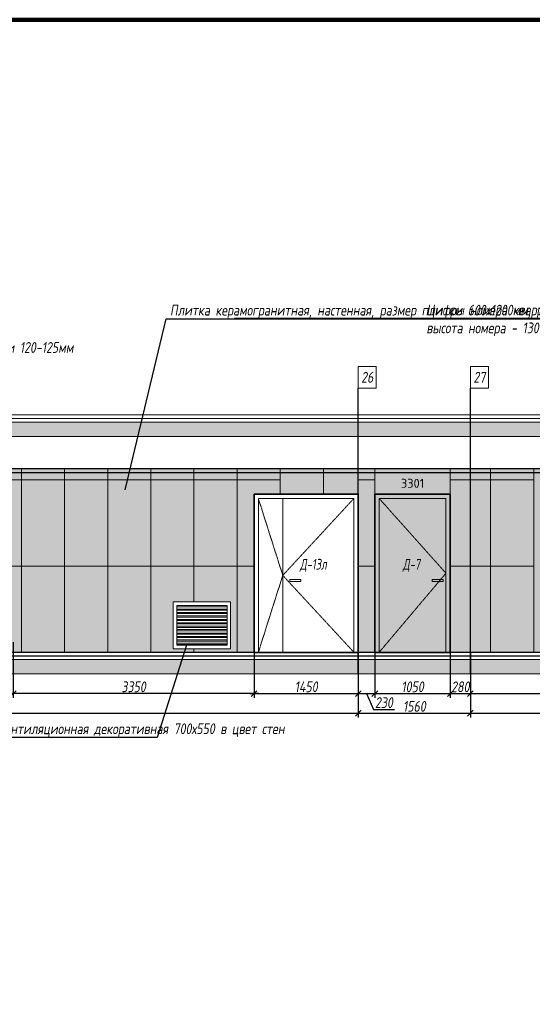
# Model space of a CAD drawing. Header units: millimetres. Extents: x -26888115 to 7466299, y -86687 to 22081.
# Tile 177 of 208: x 170516 to 177647, y 3671 to 17359. Entities that reach past the tile are written whole.
import ezdxf
from ezdxf import colors
from ezdxf.entities.mleader import LeaderData, LeaderLine
from ezdxf.math import Vec2, Vec3

# ---------------------------------------------------------------- set-up
doc = ezdxf.new("R2010")
doc.units = ezdxf.units.MM
doc.linetypes.add('( Hidden )', pattern=[0.375, 0.25, -0.125])
doc.linetypes.add('DASHDOT', pattern=[25.4, 12.7, -6.35, 0, -6.35])
doc.layers.get('Defpoints').update_dxf_attribs({"color": 31})
for name, color, linetype, lineweight in [('A-DETL-GENF', 7, 'Continuous', 5), ('dim_pot', 183, 'Continuous', 9), ('meb', 26, 'Continuous', 15), ('Двери', 7, 'Continuous', 5), ('Отделка стен', 253, 'Continuous', 0)]:
    doc.layers.add(name, color=color, linetype=linetype, lineweight=lineweight)
doc.layers.add('dim_razv', color=7, linetype='DASHDOT', lineweight=9, true_color=0x285228)
doc.styles.add('fl_iso paper', font='isocpeur.ttf', dxfattribs={"width": 0.8, "oblique": 10})
doc.styles.add('GODT type AU', font='isocpeur.ttf')
doc.styles.add('In tre', font='isocpeur.ttf', dxfattribs={"width": 0.8, "oblique": 10})
doc.dimstyles.new('In tre 1_50', dxfattribs={"dimtxt": 150, "dimasz": 80, "dimexe": 60, "dimexo": 10, "dimgap": 20, "dimtad": 1, "dimdec": 0, "dimrnd": 5, "dimzin": 0, "dimdsep": 46, "dimtxsty": 'fl_iso paper', "dimblk": 'OBLIQUE', "dimcen": 0, "dimdle": 60, "dimadec": 0, "dimazin": 0, "dimtfac": 1, "dimtdec": 0, "dimtofl": 0, "dimtmove": 1, "dimatfit": 1, "dimfxl": 40, "dimtolj": 1, "dimtzin": 0, "dimarcsym": 1})

# ---------------------------------------------------------------- blocks, each defined once
blk = doc.blocks.new('_Oblique')
at = {"color": 0, "linetype": 'ByBlock', "lineweight": -2}
blk.add_line((-0.5, -0.5), (0.5, 0.5), dxfattribs=at)
blk = doc.blocks.new('*D152')
at = {"layer": 'Defpoints', "color": 0, "linetype": 'ByBlock', "transparency": 16777216}
for p in [(175226, 8264), (176786, 8264), (176786, 7718)]:
    blk.add_point(p, dxfattribs=at)
at = {"layer": 'dim_razv', "color": 0, "linetype": 'ByBlock', "lineweight": -2, "transparency": 16777216}
for p, q in [((175226, 8254), (175226, 7658)), ((176786, 8254), (176786, 7658)), ((175166, 7718), (176846, 7718))]:
    blk.add_line(p, q, dxfattribs=at)
at = {"layer": 'dim_razv', "color": 0, "linetype": 'ByBlock', "lineweight": -2, "transparency": 16777216, "xscale": 80, "yscale": 80, "zscale": 80, "rotation": 180}
blk.add_blockref('_Oblique', (175226, 7718), dxfattribs=at)
at = {"layer": 'dim_razv', "color": 0, "linetype": 'ByBlock', "lineweight": -2, "transparency": 16777216, "xscale": 80, "yscale": 80, "zscale": 80}
blk.add_blockref('_Oblique', (176786, 7718), dxfattribs=at)
at = {"layer": 'dim_razv', "color": 0, "linetype": 'ByBlock', "transparency": 16777216, "insert": (176006, 7813), "char_height": 150, "attachment_point": 5, "style": 'fl_iso paper'}
blk.add_mtext('\\A1;1560', dxfattribs=at)
blk = doc.blocks.new('*D149')
at = {"layer": 'Defpoints', "color": 0, "linetype": 'ByBlock', "transparency": 16777216}
for p in [(175456, 8564), (176506, 8564), (176506, 7990)]:
    blk.add_point(p, dxfattribs=at)
at = {"layer": 'dim_razv', "color": 0, "linetype": 'ByBlock', "lineweight": -2, "transparency": 16777216}
for p, q in [((175456, 8554), (175456, 7930)), ((176506, 8554), (176506, 7930)), ((175396, 7990), (176566, 7990))]:
    blk.add_line(p, q, dxfattribs=at)
at = {"layer": 'dim_razv', "color": 0, "linetype": 'ByBlock', "lineweight": -2, "transparency": 16777216, "xscale": 80, "yscale": 80, "zscale": 80, "rotation": 180}
blk.add_blockref('_Oblique', (175456, 7990), dxfattribs=at)
at = {"layer": 'dim_razv', "color": 0, "linetype": 'ByBlock', "lineweight": -2, "transparency": 16777216, "xscale": 80, "yscale": 80, "zscale": 80}
blk.add_blockref('_Oblique', (176506, 7990), dxfattribs=at)
at = {"layer": 'dim_razv', "color": 0, "linetype": 'ByBlock', "transparency": 16777216, "insert": (175981, 8085), "char_height": 150, "attachment_point": 5, "style": 'fl_iso paper'}
blk.add_mtext('\\A1;1050', dxfattribs=at)
blk = doc.blocks.new('*D154')
at = {"layer": 'Defpoints', "color": 0, "linetype": 'ByBlock', "transparency": 16777216}
for p in [(161756, 8264), (175226, 8254), (175226, 7718)]:
    blk.add_point(p, dxfattribs=at)
at = {"layer": 'dim_razv', "color": 0, "linetype": 'ByBlock', "lineweight": -2, "transparency": 16777216}
for p, q in [((161756, 8254), (161756, 7658)), ((175226, 8244), (175226, 7658)), ((161696, 7718), (175286, 7718))]:
    blk.add_line(p, q, dxfattribs=at)
at = {"layer": 'dim_razv', "color": 0, "linetype": 'ByBlock', "lineweight": -2, "transparency": 16777216, "xscale": 80, "yscale": 80, "zscale": 80, "rotation": 180}
blk.add_blockref('_Oblique', (161756, 7718), dxfattribs=at)
at = {"layer": 'dim_razv', "color": 0, "linetype": 'ByBlock', "lineweight": -2, "transparency": 16777216, "xscale": 80, "yscale": 80, "zscale": 80}
blk.add_blockref('_Oblique', (175226, 7718), dxfattribs=at)
at = {"layer": 'dim_razv', "color": 0, "linetype": 'ByBlock', "transparency": 16777216, "insert": (168491, 7813), "char_height": 150, "attachment_point": 5, "style": 'fl_iso paper'}
blk.add_mtext('\\A1;13470', dxfattribs=at)
blk = doc.blocks.new('*D155')
at = {"layer": 'Defpoints', "color": 0, "linetype": 'ByBlock', "transparency": 16777216}
for p in [(176786, 8264), (196516, 8264), (196516, 7718)]:
    blk.add_point(p, dxfattribs=at)
at = {"layer": 'dim_razv', "color": 0, "linetype": 'ByBlock', "lineweight": -2, "transparency": 16777216}
for p, q in [((176786, 8254), (176786, 7658)), ((196516, 8254), (196516, 7658)), ((176726, 7718), (196576, 7718))]:
    blk.add_line(p, q, dxfattribs=at)
at = {"layer": 'dim_razv', "color": 0, "linetype": 'ByBlock', "lineweight": -2, "transparency": 16777216, "xscale": 80, "yscale": 80, "zscale": 80, "rotation": 180}
blk.add_blockref('_Oblique', (176786, 7718), dxfattribs=at)
at = {"layer": 'dim_razv', "color": 0, "linetype": 'ByBlock', "lineweight": -2, "transparency": 16777216, "xscale": 80, "yscale": 80, "zscale": 80}
blk.add_blockref('_Oblique', (196516, 7718), dxfattribs=at)
at = {"layer": 'dim_razv', "color": 0, "linetype": 'ByBlock', "transparency": 16777216, "insert": (186651, 7813), "char_height": 150, "attachment_point": 5, "style": 'fl_iso paper'}
blk.add_mtext('\\A1;19730', dxfattribs=at)
blk = doc.blocks.new('*D177')
at = {"layer": 'Defpoints', "color": 0, "linetype": 'ByBlock', "transparency": 16777216}
for p in [(173776, 8564), (175226, 8564), (175226, 7990)]:
    blk.add_point(p, dxfattribs=at)
at = {"layer": 'dim_razv', "color": 0, "linetype": 'ByBlock', "lineweight": -2, "transparency": 16777216}
for p, q in [((173776, 8554), (173776, 7930)), ((175226, 8554), (175226, 7930)), ((173716, 7990), (175286, 7990))]:
    blk.add_line(p, q, dxfattribs=at)
at = {"layer": 'dim_razv', "color": 0, "linetype": 'ByBlock', "lineweight": -2, "transparency": 16777216, "xscale": 80, "yscale": 80, "zscale": 80, "rotation": 180}
blk.add_blockref('_Oblique', (173776, 7990), dxfattribs=at)
at = {"layer": 'dim_razv', "color": 0, "linetype": 'ByBlock', "lineweight": -2, "transparency": 16777216, "xscale": 80, "yscale": 80, "zscale": 80}
blk.add_blockref('_Oblique', (175226, 7990), dxfattribs=at)
at = {"layer": 'dim_razv', "color": 0, "linetype": 'ByBlock', "transparency": 16777216, "insert": (174501, 8085), "char_height": 150, "attachment_point": 5, "style": 'fl_iso paper'}
blk.add_mtext('\\A1;1450', dxfattribs=at)
blk = doc.blocks.new('*D178')
at = {"layer": 'Defpoints', "color": 0, "linetype": 'ByBlock', "transparency": 16777216}
for p in [(175226, 8564), (175456, 8564), (175456, 7990)]:
    blk.add_point(p, dxfattribs=at)
at = {"layer": 'dim_razv', "color": 0, "linetype": 'ByBlock', "lineweight": -2, "transparency": 16777216}
for p, q in [((175226, 8554), (175226, 7930)), ((175456, 8554), (175456, 7930)), ((175166, 7990), (175516, 7990)), ((175341, 7990), (175436, 7770)), ((175436, 7770), (175730, 7770))]:
    blk.add_line(p, q, dxfattribs=at)
at = {"layer": 'dim_razv', "color": 0, "linetype": 'ByBlock', "lineweight": -2, "transparency": 16777216, "xscale": 80, "yscale": 80, "zscale": 80, "rotation": 180}
blk.add_blockref('_Oblique', (175226, 7990), dxfattribs=at)
at = {"layer": 'dim_razv', "color": 0, "linetype": 'ByBlock', "lineweight": -2, "transparency": 16777216, "xscale": 80, "yscale": 80, "zscale": 80}
blk.add_blockref('_Oblique', (175456, 7990), dxfattribs=at)
at = {"layer": 'dim_razv', "color": 0, "linetype": 'ByBlock', "transparency": 16777216, "insert": (175583, 7865), "char_height": 150, "attachment_point": 5, "style": 'fl_iso paper'}
blk.add_mtext('\\A1;230', dxfattribs=at)
blk = doc.blocks.new('*D179')
at = {"layer": 'Defpoints', "color": 0, "linetype": 'ByBlock', "transparency": 16777216}
for p in [(176786, 8564), (176506, 8242), (176786, 7990)]:
    blk.add_point(p, dxfattribs=at)
at = {"layer": 'dim_razv', "color": 0, "linetype": 'ByBlock', "lineweight": -2, "transparency": 16777216}
for p, q in [((176786, 8554), (176786, 7930)), ((176506, 8232), (176506, 7930)), ((176446, 7990), (176846, 7990))]:
    blk.add_line(p, q, dxfattribs=at)
at = {"layer": 'dim_razv', "color": 0, "linetype": 'ByBlock', "lineweight": -2, "transparency": 16777216, "xscale": 80, "yscale": 80, "zscale": 80, "rotation": 180}
blk.add_blockref('_Oblique', (176506, 7990), dxfattribs=at)
at = {"layer": 'dim_razv', "color": 0, "linetype": 'ByBlock', "lineweight": -2, "transparency": 16777216, "xscale": 80, "yscale": 80, "zscale": 80}
blk.add_blockref('_Oblique', (176786, 7990), dxfattribs=at)
at = {"layer": 'dim_razv', "color": 0, "linetype": 'ByBlock', "transparency": 16777216, "insert": (176646, 8085), "char_height": 150, "attachment_point": 5, "style": 'fl_iso paper'}
blk.add_mtext('\\A1;280', dxfattribs=at)
blk = doc.blocks.new('*D180')
at = {"layer": 'Defpoints', "color": 0, "linetype": 'ByBlock', "transparency": 16777216}
for p in [(179466, 8564), (176786, 8264), (179466, 7990)]:
    blk.add_point(p, dxfattribs=at)
at = {"layer": 'dim_razv', "color": 0, "linetype": 'ByBlock', "lineweight": -2, "transparency": 16777216}
for p, q in [((179466, 8554), (179466, 7930)), ((176786, 8254), (176786, 7930)), ((176726, 7990), (179526, 7990))]:
    blk.add_line(p, q, dxfattribs=at)
at = {"layer": 'dim_razv', "color": 0, "linetype": 'ByBlock', "lineweight": -2, "transparency": 16777216, "xscale": 80, "yscale": 80, "zscale": 80, "rotation": 180}
blk.add_blockref('_Oblique', (176786, 7990), dxfattribs=at)
at = {"layer": 'dim_razv', "color": 0, "linetype": 'ByBlock', "lineweight": -2, "transparency": 16777216, "xscale": 80, "yscale": 80, "zscale": 80}
blk.add_blockref('_Oblique', (179466, 7990), dxfattribs=at)
at = {"layer": 'dim_razv', "color": 0, "linetype": 'ByBlock', "transparency": 16777216, "insert": (178126, 8085), "char_height": 150, "attachment_point": 5, "style": 'fl_iso paper'}
blk.add_mtext('\\A1;2680', dxfattribs=at)
blk = doc.blocks.new('*D296')
at = {"layer": 'Defpoints', "color": 0, "linetype": 'ByBlock', "transparency": 16777216}
for p in [(170426, 8714), (173776, 8564), (170426, 7990)]:
    blk.add_point(p, dxfattribs=at)
at = {"layer": 'dim_razv', "color": 0, "linetype": 'ByBlock', "lineweight": -2, "transparency": 16777216}
for p, q in [((170426, 8704), (170426, 7930)), ((173776, 8554), (173776, 7930)), ((173836, 7990), (170366, 7990))]:
    blk.add_line(p, q, dxfattribs=at)
at = {"layer": 'dim_razv', "color": 0, "linetype": 'ByBlock', "lineweight": -2, "transparency": 16777216, "xscale": 80, "yscale": 80, "zscale": 80, "rotation": 180}
blk.add_blockref('_Oblique', (170426, 7990), dxfattribs=at)
at = {"layer": 'dim_razv', "color": 0, "linetype": 'ByBlock', "lineweight": -2, "transparency": 16777216, "xscale": 80, "yscale": 80, "zscale": 80}
blk.add_blockref('_Oblique', (173776, 7990), dxfattribs=at)
at = {"layer": 'dim_razv', "color": 0, "linetype": 'ByBlock', "transparency": 16777216, "insert": (172101, 8085), "char_height": 150, "attachment_point": 5, "style": 'fl_iso paper'}
blk.add_mtext('\\A1;3350', dxfattribs=at)

msp = doc.modelspace()

# ---------------------------------------------------------------- hatches: boundary and pattern name
at = {"layer": 'A-DETL-GENF'}
h = msp.add_hatch(dxfattribs=at)
h.set_pattern_fill('ANSI35', color=256, scale=20, style=0)
h.set_pattern_definition([(45, (32373.26, 722.8), (-89.80256, 89.80256), []), (45, (32463.07, 722.8), (-89.80256, 89.80256), [158.75, -31.75, 0, -31.75])])
h.paths.add_polyline_path([(154647.4, 11564), (198584.9, 11564), (198584.9, 11764), (154647.4, 11764)])
h.paths.add_polyline_path([(154647.4, 8264), (198584.9, 8264), (198584.9, 8464), (154647.4, 8464)])
at = {"layer": 'dim_razv', "true_color": 0xeceae4, "transparency": 33554687}
h = msp.add_hatch(dxfattribs=at)
h.set_pattern_fill('AR-SAND', color=254, scale=3, angle=315)
h.paths.add_polyline_path([(155506, 8564), (155506, 11114), (162286, 11114), (162286, 8564), (161756, 8564), (161756, 10764), (160156, 10764), (160156, 8564)])
h.paths.add_polyline_path([(163986, 8564), (163986, 11114), (175456, 11114), (175456, 8564), (175226, 8564), (175226, 10764), (173776, 10764), (173776, 8564), (166506, 8564), (166506, 10744), (164546, 10744), (164546, 8564)])
h.paths.add_polyline_path([(172651, 8614), (173451, 8614), (173451, 9264), (172651, 9264)], flags=16)
h.paths.add_polyline_path([(176506, 11114), (179466, 11114), (179466, 8564), (176506, 8564)])
h.paths.add_polyline_path([(180516, 11114), (192376, 11114), (192376, 8564), (180516, 8564)])
h.paths.add_polyline_path([(182126, 9994), (182876, 9994), (182876, 8644), (182126, 8644)], flags=16)
h.paths.add_polyline_path([(194961, 9994), (195711, 9994), (195711, 8644), (194961, 8644)], flags=16)
h.paths.add_polyline_path([(193426, 11114), (196771, 11114), (196771, 8564), (193426, 8564)])
h.paths.add_polyline_path([(197821, 11114), (198076, 11114), (198076, 8564), (197821, 8564)])
at = {"layer": 'dim_razv', "true_color": 0xcccccc}
h = msp.add_hatch(dxfattribs=at)
h.set_pattern_fill('AR-SAND', color=254, scale=3, angle=315)
h.set_pattern_definition([(352.5, (53849.76, -2574.63), (100.42605, 107.2144), [0, -115.824, 0, -129.54, 0, -123.825]), (322.5, (53849.76, -2574.63), (247.41986, 56.70328), [0, -62.484, 0, -104.394, 0, -40.005]), (282.5, (53783.49, -2508.36), (168.0997, -167.48995), [0, -38.1, 0, -137.16, 0, -179.07]), (272.5, (53783.49, -2508.36), (209.26523, -114.68433), [0, -19.05, 0, -89.916, 0, -102.87])])
h.paths.add_polyline_path([(174275.2, 9579), (174425.2, 9579), (174425.2, 9549), (174275.2, 9549)])
h = msp.add_hatch(dxfattribs=at)
h.set_pattern_fill('AR-SAND', color=254, scale=3, angle=315)
h.set_pattern_definition([(352.5, (54828.94, -2574.63), (100.42605, 107.2144), [0, -115.824, 0, -129.54, 0, -123.825]), (322.5, (54828.94, -2574.63), (247.41986, 56.70328), [0, -62.484, 0, -104.394, 0, -40.005]), (282.5, (54762.67, -2508.36), (168.0997, -167.48995), [0, -38.1, 0, -137.16, 0, -179.07]), (272.5, (54762.67, -2508.36), (209.26523, -114.68433), [0, -19.05, 0, -89.916, 0, -102.87])])
h.paths.add_polyline_path([(176256, 9579), (176406, 9579), (176406, 9549), (176256, 9549)])
at = {"layer": 'meb', "lineweight": 9, "true_color": 0x000000, "transparency": 33554687}
h = msp.add_hatch(dxfattribs=at)
h.set_pattern_fill('WOOD6', color=18, scale=500, angle=70, pattern_type=2)
h.set_pattern_definition([(65.6014, (21927.9, 13734.75), (171.008879, 469.846507), [32.596, -6486.6055]), (74.3987, (21965.486, 13721.068), (1582.275289, 5809.165425), [32.596, -6486.6065]), (66.9874, (21753.623, 13782.217), (171.0084906, 469.846981), [47.5655, -9465.5815]), (73.0127, (21725.432, 13792.478), (2608.34782, 8628.2388574), [47.5655, -9465.5825]), (65.4262, (21873.002, 13722.804), (2692.964117, 5936.9969055), [62.6995, -12477.2345]), (74.5739, (21999.86, 13676.631), (1582.2764426, 5809.1649888), [62.6995, -12477.2365]), (68.1525, (21785.649, 13738.635), (171.0092826, 469.8465317), [77.5405, -15430.521]), (71.8476, (21672.89, 13779.678), (4660.4585783, 14266.3986336), [77.5405, -15430.522]), (63.4182, (21825.162, 13737.556), (2008.926161, 4057.6106541), [65.4315, -13020.817]), (74.5739, (22051.544, 13657.82), (1582.2764426, 5809.1649888), [62.6995, -12477.2365]), (71.8476, (21632.954, 13794.214), (4660.4585783, 14266.3986336), [77.5405, -15430.522]), (70, (21938.25, 13361.2), (-469.8463, 171.01), [70, -430]), (70, (21886.57, 13380), (-469.8463, 171.01), [70, -430]), (70, (21769.1, 13422.74), (-469.8463, 171.01), [70, -430]), (69.209, (21695.3424, 13449.5903), (12954.03862925, 34127.60422081), [72.507, -72434.4025]), (69.5225, (21657.912, 13463.214), (171.01042241, 469.84603378), [100.0035, -59902.08]), (82.609, (21616.997, 13478.106), (4409.75308902, 34044.93653618), [48.674, -38890.441]), (61.4686, (21632.853, 13472.334), (1666.9538994, 3117.900554), [50.5595, -10061.3315]), (70.4775, (21593.7, 13486.585), (19880.30710864, 56082.73736222), [100.0035, -59902.08]), (70.7899, (21556.268, 13500.209), (11839.88184324, 34001.03541368), [72.507, -36430.962]), (70.7899, (21516.3314, 13514.745), (11839.88184324, 34001.03541368), [72.507, -36430.962]), (76.0724, (21793.051, 13488.52), (3378.7563056, 13668.722228), [118.163, -23514.439]), (63.9277, (21910.512, 13445.767), (4188.85944166, 8585.06869065), [118.163, -23514.4345]), (76.0724, (21721.079, 13517.376), (3378.7563056, 13668.722228), [118.163, -23514.439]), (63.9277, (21580.126, 13568.668), (4188.85944166, 8585.06869065), [118.163, -23514.4345]), (85.9453, (21872.3, 13523.525), (43.186263, 1580.547963), [36.4005, -3603.6525]), (80.954, (21837.263, 13485.73), (385.2068691, 2520.240605), [78.9385, -15708.7115]), (59.0461, (21874.85, 13472.05), (6795.4575344, 11360.9666392), [78.9385, -15708.706]), (80.954, (21692.897, 13556.898), (385.2068691, 2520.240605), [78.9385, -15708.7115]), (59.0461, (21627.119, 13580.84), (6795.4575344, 11360.9666392), [78.9385, -15708.706]), (74.7636, (21747.344, 13494.514), (1411.268487, 5339.318), [120.416, -5900.381]), (63.9277, (21962.195, 13426.956), (4188.85944166, 8585.06869065), [118.163, -23514.4345]), (63.9277, (21540.189, 13583.204), (4188.85944166, 8585.06869065), [118.163, -23514.4345]), (46.8016, (21644.2, 13569.3), (1794.733447, 2007.214747), [38.079, -3769.802]), (63.9911, (21623.258, 13526.375), (2179.9383233, 4527.455938), [47.7625, -9504.722]), (73.3664, (21813.606, 13406.546), (2266.322845, 7688.5481597), [82.6425, -8432.05]), (66.6337, (21842.073, 13396.185), (171.00869, 469.8466143), [82.6425, -8432.049]), (71.5911, (21728.389, 13437.562), (5515.5177835, 16615.6266733), [60.023, -17946.92]), (70, (21821.5, 13603.2), (-469.8463, 171.01), [62.5, -437.5]), (70, (21962.45, 13551.9), (-469.8463, 171.01), [62.5, -437.5]), (51.5652, (21904.8, 13642.06), (171.00867, 469.84671), [31.623, -1549.5145]), (63.2903, (21885.57, 13603.83), (2008.926495, 4057.6104033), [42.793, -8515.826]), (76.3401, (21874.876, 13559.835), (898.24016, 3929.77849), [45.277, -4482.415]), (80.6196, (21919.313, 13594.21), (385.2061187, 2520.240567), [40.697, -8098.712]), (92.6198, (21925.946, 13634.362), (-212.463999, 3801.952825), [32.5, -6467.497]), (70, (21849.67, 13563.7), (-469.8463, 171.01), [95, -405]), (70, (21915.45, 13539.75), (-469.8463, 171.01), [95, -405]), (73.3664, (21705.308, 13634.855), (2266.322845, 7688.5481597), [85.147, -8429.5455]), (66.6337, (21667.72, 13648.535), (171.00869, 469.8466143), [85.147, -8429.545]), (70, (22014.13, 13533.1), (-469.8463, 171.01), [62.5, -437.5]), (51.5652, (21872.3, 13523.53), (171.00867, 469.84671), [55.34, -1525.7975]), (65.2365, (21906.703, 13566.874), (171.009178, 469.846743), [30.104, -5990.692]), (77.4314, (21657.002, 13516.754), (1625.459454, 7389.714305), [57.987, -11539.4265]), (88.4349, (21669.62, 13573.35), (-127.82536, 1110.70212), [23.717, -1557.4215]), (63.66, (21842.87, 13661.94), (171.008346, 469.847107), [67.9155, -4459.7755]), (76.3401, (21983.82, 13610.637), (898.24016, 3929.77849), [67.9155, -4459.7765]), (71.273, (21749.521, 13632.065), (7054.6075495, 20844.2438088), [112.528, -22393.0265]), (68.7271, (21632.052, 13674.815), (171.0088508, 469.8466633), [112.528, -22393.0255]), (61.0275, (21882.166, 13652.957), (3162.809465, 5765.986942), [48.0885, -9569.6]), (70, (21779, 13610.7), (-469.8463, 171.01), [135, -365]), (76.3401, (22035.505, 13591.826), (898.24016, 3929.77849), [67.9155, -4459.7765]), (68.7271, (21592.115, 13689.351), (171.0088508, 469.8466633), [112.528, -22393.0255]), (60.5378, (21905.46, 13695.03), (171.009083, 469.84671), [45.6205, -2995.7595]), (70, (21729.7, 13716.44), (-469.8463, 171.01), [70, -430]), (70, (21701.5, 13726.7), (-469.8463, 171.01), [70, -430]), (79.211, (21947.944, 13629.016), (556.2152697, 2990.0877084), [93.7085, -18647.955]), (76.4916, (21673.8258, 13928.33), (14455.54399161, 60185.545455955), [57.862, -83980.958]), (76.4916, (21713.7628, 13913.794), (14455.54399161, 60185.545455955), [57.862, -83980.958]), (80.0418, (21750.6607, 13876.4108), (8425.60322164, 48013.86418706), [81.2445, -57297.7555]), (62.093, (21772.218, 13825.997), (6838.6377563, 12941.5171704), [121.152, -18051.623]), (63.5515, (21840.5792, 13867.627), (13892.44688303, 27933.073674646), [57.866, -89005.62]), (67.1373, (21870.471, 13832.803), (171.0122466, 469.845349), [50.0625, -9962.4325]), (71.7899, (21915.107, 13816.557), (4831.4685046, 14736.2447852), [80.039, -15927.7715]), (70, (21971.07, 13838.75), (-469.8463, 171.01), [40, -460]), (70, (21999.26, 13828.5), (-469.8463, 171.01), [40, -460]), (68.2101, (22027.87, 13775.515), (171.0098556, 469.8463527), [80.039, -15927.7715]), (68.2101, (22079.553, 13756.704), (171.0098556, 469.8463527), [80.039, -15927.7715]), (66.4238, (21899.077, 13779.825), (171.009185, 469.8468474), [40.078, -7975.5305]), (73.5763, (22016.538, 13737.072), (2095.3090965, 7218.702968), [40.078, -7975.5315]), (66.4238, (21814.504, 13810.606), (171.009185, 469.8468474), [40.078, -7975.5305]), (73.5763, (21697.044, 13853.355), (2095.3090965, 7218.702968), [40.078, -7975.5315]), (66.4238, (21941.363, 13764.434), (171.009185, 469.8468474), [40.078, -7975.5305]), (73.5763, (21974.252, 13752.463), (2095.3090965, 7218.702968), [40.078, -7975.5315]), (66.4238, (21854.44, 13796.07), (171.009185, 469.8468474), [40.078, -7975.5305]), (73.5763, (22068.22, 13718.26), (2095.3090965, 7218.702968), [40.078, -7975.5315]), (73.5763, (21657.107, 13867.89), (2095.3090965, 7218.702968), [40.078, -7975.5315]), (73.5763, (21739.33, 13837.968), (2095.3090965, 7218.702968), [40.078, -7975.5315]), (63.66, (21830.535, 13847.34), (171.008346, 469.847107), [22.6385, -4505.0525]), (76.3401, (21708.37, 13891.8), (898.24016, 3929.77849), [22.6385, -4505.0535]), (76.3401, (21668.435, 13906.34), (898.24016, 3929.77849), [22.6385, -4505.0535]), (70.2731, (21957.4, 13801.17), (-469.8466, 171.0099), [40.0005, -460.005]), (70, (21985.6, 13790.9), (-469.8463, 171.01), [40, -460]), (51.5652, (21789.12, 13923.6), (171.00867, 469.84671), [23.717, -1557.4205]), (92.6198, (21789.12, 13923.603), (-212.463999, 3801.952825), [24.375, -6475.622]), (71.5911, (21889.922, 13878.933), (5515.5177835, 16615.6266733), [30.012, -17976.931])])
h.paths.add_polyline_path([(175456, 10764), (176506, 10764), (176506, 11114), (175456, 11114)])
h.paths.add_polyline_path([(175456, 10764), (176506, 10764), (176506, 8564), (175456, 8564)])
at = {"layer": 'meb', "lineweight": 13, "transparency": 33554687}
h = msp.add_hatch(dxfattribs=at)
h.set_pattern_fill('ANSI32', color=256, scale=5, angle=135)
h.set_pattern_definition([(180, (-60361.067, 11864.37), (-4e-15, -47.625), []), (180, (-60376.94, 11880.247), (-4e-15, -47.625), [])])
h.paths.add_polyline_path([(172701, 8664), (173401, 8664), (173401, 9214), (172701, 9214)])

# ---------------------------------------------------------------- linework, layer by layer
at = {"lineweight": 13}
for points in [[(175226, 11114), (175226, 12237.6)], [(176786, 11114), (176786, 12237.6)], [(174176, 10704), (174176, 8564)], [(198276, 8514), (198584.9, 8514), (198584.9, 8464), (154647.4, 8464), (154647.4, 8514), (155306, 8514)], [(155506, 8514), (198076, 8514)]]:
    msp.add_lwpolyline(points, dxfattribs=at)
at = {"lineweight": 30}
for points in [[(175226, 8264), (175226, 12237.6)], [(176786, 8264), (176786, 12237.6)], [(198076, 8564), (155506, 8564)], [(155506, 8514), (198076, 8514)]]:
    msp.add_lwpolyline(points, dxfattribs=at)
at = {"lineweight": 13}
for points in [[(154647.4, 11814), (198584.9, 11814), (198584.9, 11864), (154647.4, 11864)], [(198584.9, 11764), (154647.4, 11764), (154647.4, 11814), (198584.9, 11814)], [(154647.4, 11564), (198584.9, 11564), (198584.9, 11764), (154647.4, 11764)], [(163986, 8564), (163986, 11114), (175456, 11114), (175456, 8564), (175226, 8564), (175226, 10764), (173776, 10764), (173776, 8564), (166506, 8564), (166506, 10744), (164546, 10744), (164546, 8564)], [(175456, 10764), (176506, 10764), (176506, 11114), (175456, 11114)], [(176506, 11114), (179466, 11114), (179466, 8564), (176506, 8564)], [(173836, 10704), (175166, 10704), (175166, 8564), (173836, 8564)], [(175516, 10704), (176446, 10704), (176446, 8564), (175516, 8564)], [(174275.2, 9579), (174425.2, 9579), (174425.2, 9549), (174275.2, 9549)], [(176256, 9579), (176406, 9579), (176406, 9549), (176256, 9549)], [(172651, 8614), (173451, 8614), (173451, 9264), (172651, 9264)], [(172701, 8664), (173401, 8664), (173401, 9214), (172701, 9214)], [(154647.4, 8264), (198584.9, 8264), (198584.9, 8464), (154647.4, 8464)]]:
    msp.add_lwpolyline(points, close=True, dxfattribs=at)
at = {"lineweight": 30}
msp.add_lwpolyline([(198076, 11114), (155506, 11114), (155506, 11064), (198076, 11064)], close=True, dxfattribs=at)
at = {"lineweight": 35}
for points in [[(173776, 10764), (175226, 10764), (175226, 8564), (173776, 8564)], [(175456, 10764), (176506, 10764), (176506, 8564), (175456, 8564)]]:
    msp.add_lwpolyline(points, close=True, dxfattribs=at)
at = {"linetype": '( Hidden )', "lineweight": 13, "ltscale": 10}
for points in [[(173836, 10704), (174176, 9634), (173836, 8564)], [(175166, 10704), (174176, 9634), (175166, 8564)], [(175516, 10704), (176446, 9664), (175516, 8564)]]:
    msp.add_lwpolyline(points, dxfattribs=at)
at = {"layer": 'Defpoints', "color": 1, "lineweight": 100}
msp.add_lwpolyline([(145825.4, -10016.5), (249195.3, -10016.5), (249195.3, 17359), (145825.4, 17359)], close=True, dxfattribs=at)
at = {"layer": 'dim_pot', "color": 10, "lineweight": 0}
for points in [[(175226, 12537.6), (175476, 12537.6), (175476, 12237.6), (175226, 12237.6)], [(176786, 12537.6), (177036, 12537.6), (177036, 12237.6), (176786, 12237.6)]]:
    msp.add_lwpolyline(points, close=True, dxfattribs=at)
at = {"layer": 'Отделка стен', "transparency": 33554687}
for points in [[(169941, 11114), (169941, 10964), (170541, 10964), (170541, 11114)], [(170541, 11114), (170541, 10964), (171141, 10964), (171141, 11114)], [(171141, 11114), (171141, 10964), (171741, 10964), (171741, 11114)], [(171741, 11114), (171741, 10964), (172341, 10964), (172341, 11114)], [(172341, 11114), (172341, 10964), (172941, 10964), (172941, 11114)], [(172941, 11114), (172941, 10964), (173541, 10964), (173541, 11114)], [(174141, 11114), (174141, 10764), (174741, 10764), (174741, 11114)], [(174741, 11114), (174741, 10764), (175226, 10764), (175226, 11114)], [(175226, 11114), (175226, 10964), (175456, 10964), (175456, 11114)], [(176506, 11114), (176506, 10964), (177066, 10964), (177066, 11114)], [(177066, 11114), (177066, 10964), (177666, 10964), (177666, 11114)], [(169941, 10964), (169941, 9764), (170541, 9764), (170541, 10964)], [(170541, 10964), (170541, 9764), (171141, 9764), (171141, 10964)], [(171141, 10964), (171141, 9764), (171741, 9764), (171741, 10964)], [(171741, 10964), (171741, 9764), (172341, 9764), (172341, 10964)], [(176506, 10964), (176506, 9764), (177066, 9764), (177066, 10964)], [(177066, 10964), (177066, 9764), (177666, 9764), (177666, 10964)], [(169941, 9764), (169941, 8564), (170541, 8564), (170541, 9764)], [(170541, 9764), (170541, 8564), (171141, 8564), (171141, 9764)], [(171141, 9764), (171141, 8564), (171741, 8564), (171741, 9764)], [(171741, 9764), (171741, 8564), (172341, 8564), (172341, 9764)], [(175226, 9764), (175226, 8564), (175456, 8564), (175456, 9764)], [(176506, 9764), (176506, 8564), (177066, 8564), (177066, 9764)], [(177066, 9764), (177066, 8564), (177666, 8564), (177666, 9764)]]:
    msp.add_lwpolyline(points, close=True, dxfattribs=at)
for points in [[(174141, 10764), (174141, 11114), (173541, 11114), (173541, 10964), (173656, 10964)], [(172941, 10364), (172941, 10964), (172341, 10964), (172341, 9764), (173541, 9764)], [(173481, 9764), (173541, 9764), (173541, 10964), (172941, 10964), (172941, 9264)], [(174141, 10964), (173541, 10964), (173541, 9764), (173776, 9764)], [(175226, 9764), (175456, 9764), (175456, 10964), (175226, 10964), (175226, 10764)], [(172681, 9764), (172341, 9764), (172341, 8564), (172941, 8564), (172941, 8614)], [(172941, 8614), (172941, 8564), (173541, 8564), (173541, 9764), (173481, 9764)], [(173656, 9764), (173541, 9764), (173541, 8564), (174141, 8564)]]:
    msp.add_lwpolyline(points, dxfattribs=at)

# ---------------------------------------------------------------- texts
at = {"layer": 'dim_pot', "color": 10, "lineweight": 0, "char_height": 150, "attachment_point": 5, "style": 'fl_iso paper'}
for s, insert in [('26', (175351, 12387.6)), ('27', (176911, 12387.6))]:
    msp.add_mtext_dynamic_manual_height_columns(s, width=190.261, gutter_width=1350, heights=[0], dxfattribs=dict(at, insert=insert))
at = {"layer": 'dim_razv', "color": 254, "true_color": 0xcccccc, "insert": (175981, 10914), "char_height": 125, "attachment_point": 5, "style": 'GODT type AU'}
msp.add_mtext_dynamic_manual_height_columns('3301', width=166.384, gutter_width=12.5, heights=[0], dxfattribs=at)
at = {"layer": 'Двери', "lineweight": 0, "char_height": 150, "attachment_point": 5, "style": 'fl_iso paper'}
for s, insert in [('{\\W0.7;Д-13л}', (174600.3, 9773.4)), ('{\\W0.7;Д-7}', (175965.1, 9773.4))]:
    msp.add_mtext_dynamic_manual_height_columns(s, width=190.261, gutter_width=1350, heights=[0], dxfattribs=dict(at, insert=insert))

# ---------------------------------------------------------------- dimensions: what is measured, and where the dimension line sits
at = {"layer": 'dim_razv', "linetype": 'ByBlock'}
for base, p1, p2, picture, middle in [((170426, 7989.8), (173776, 8564), (170426, 8714), '*D296', (172101, 8084.8)), ((175226, 7989.8), (173776, 8564), (175226, 8564), '*D177', (174501, 8084.8)), ((176506, 7989.8), (175456, 8564), (176506, 8564), '*D149', (175981, 8084.8)), ((179466, 7989.8), (176786, 8264), (179466, 8564), '*D180', (178126, 8084.8)), ((175226, 7717.8), (161756, 8264), (175226, 8254), '*D154', (168491, 7812.8)), ((176786, 7717.8), (175226, 8264), (176786, 8264), '*D152', (176006, 7812.8)), ((196516, 7717.8), (176786, 8264), (196516, 8264), '*D155', (186651, 7812.8))]:
    dim = msp.add_linear_dim(base=base, p1=p1, p2=p2, dimstyle='In tre 1_50', dxfattribs=at)
    dim.commit()
    dim.dimension.update_dxf_attribs({"geometry": picture, "text_midpoint": middle})
for base, p1, p2, picture, middle in [((175456, 7989.8), (175226, 8564), (175456, 8564), '*D178', (175455.5, 7769.8)), ((176786, 7989.8), (176506, 8241.9), (176786, 8564), '*D179', (176646, 7989.8))]:
    dim = msp.add_linear_dim(base=base, p1=p1, p2=p2, dimstyle='In tre 1_50', dxfattribs=at)
    dim.commit()
    dim.dimension.update_dxf_attribs({"geometry": picture, "text_midpoint": middle, "dimtype": 160})

# ---------------------------------------------------------------- leaders
at = {"layer": 'dim_razv', "color": 0, "linetype": 'ByBlock'}
ml = msp.add_multileader_mtext('Standard', dxfattribs=at)
ml.set_content('Цифры номера квартиры (аппартаментов), цвет металлический светлый, \\Pвысота номера - 130*мм', style='In tre')
ml.set_leader_properties()
ml.build(insert=Vec2(0, 0))
ml.multileader.update_dxf_attribs({"text_left_attachment_type": 6, "text_right_attachment_type": 6, "dogleg_length": 1, "arrow_head_size": 0, "scale": 50})
ctx = ml.context
ctx.base_point, ctx.scale, ctx.char_height, ctx.arrow_head_size, ctx.landing_gap_size, ctx.plane_origin = Vec3(176169.3, 13204.5), 50, 150, 0, 4.5, Vec3(191231.8, 11137.7)
ctx.left_attachment, ctx.right_attachment = 6, 6
notes = []
notes.append((ctx, [(0, (1, 1, 0), (179590.6, 13204.5), (-1, 0), 50, [(1, [(179888.4, 10969.2)], 0, [])])]))
ctx.mtext.insert, ctx.mtext.width, ctx.mtext.defined_height, ctx.mtext.flow_direction = Vec3(176173.8, 13399.5), 3469.079, 696.6, 5
ml = msp.add_multileader_mtext('Standard', dxfattribs=at)
ml.set_content('Плитка керамогранитная, настенная, размер плитки 600х1200мм, расположить вертикально', style='In tre')
ml.set_leader_properties()
ml.build(insert=Vec2(0, 0))
ml.multileader.update_dxf_attribs({"text_left_attachment_type": 6, "text_right_attachment_type": 6, "dogleg_length": 1, "arrow_head_size": 0, "scale": 50})
ctx = ml.context
ctx.base_point, ctx.scale, ctx.char_height, ctx.arrow_head_size, ctx.landing_gap_size, ctx.plane_origin = Vec3(172602.6, 13201.1), 50, 150, 0, 4.5, Vec3(174616.7, 12398)
ctx.left_attachment, ctx.right_attachment = 6, 6
notes.append((ctx, [(1, (1, 1, 0), (172552.6, 13201.1), (1, 0), 50, [(1, [(171985.4, 10824.6)], 0, [])])]))
ctx.mtext.insert, ctx.mtext.width, ctx.mtext.defined_height, ctx.mtext.flow_direction = Vec3(172607.1, 13396.1), 3060.297, 696.6, 5
ml = msp.add_multileader_mtext('Standard', dxfattribs=at)
ml.set_content('Потолок подвесной, реечный\\Pрейка 50х50 белого цвета, шаг рейки 120-125мм', style='In tre')
ml.set_leader_properties()
ml.build(insert=Vec2(0, 0))
ml.multileader.update_dxf_attribs({"text_left_attachment_type": 6, "text_right_attachment_type": 6, "dogleg_length": 1, "arrow_head_size": 0, "scale": 50})
ctx = ml.context
ctx.base_point, ctx.scale, ctx.char_height, ctx.arrow_head_size, ctx.landing_gap_size, ctx.plane_origin = Vec3(167536.3, 12932.2), 50, 150, 0, 4.5, Vec3(176183.4, 11137.7)
ctx.left_attachment, ctx.right_attachment = 6, 6
notes.append((ctx, [(0, (1, 1, 0), (169788.2, 12932.2), (-1, 0), 50, [(1, [(169971, 11114)], 0, [])])]))
ctx.mtext.insert, ctx.mtext.width, ctx.mtext.defined_height, ctx.mtext.flow_direction = Vec3(167540.8, 13127.2), 2509.515, 696.6, 5
ml = msp.add_multileader_mtext('Standard', dxfattribs=at)
ml.set_content('Решетка вентиляционная декоративная 850х400 в цвет стен', style='In tre')
ml.set_leader_properties()
ml.build(insert=Vec2(0, 0))
ml.multileader.update_dxf_attribs({"text_left_attachment_type": 6, "text_right_attachment_type": 6, "dogleg_length": 1, "arrow_head_size": 0, "scale": 50})
ctx = ml.context
ctx.base_point, ctx.scale, ctx.char_height, ctx.arrow_head_size, ctx.landing_gap_size, ctx.plane_origin = Vec3(160385.8, 12847.8), 50, 150, 0, 4.5, Vec3(169956.1, 10760)
ctx.left_attachment, ctx.right_attachment = 6, 6
notes.append((ctx, [(0, (1, 1, 0), (163293.1, 12847.8), (-1, 0), 50, [(1, [(163651, 11517.5)], 0, [])])]))
ctx.mtext.insert, ctx.mtext.width, ctx.mtext.defined_height, ctx.mtext.flow_direction = Vec3(160390.3, 13042.8), 2996.732, 696.6, 5
ml = msp.add_multileader_mtext('Standard', dxfattribs=at)
ml.set_content('Зеркало на стене, выполнить в один уровень с отделкой стен', style='In tre')
ml.set_leader_properties()
ml.build(insert=Vec2(0, 0))
ml.multileader.update_dxf_attribs({"text_left_attachment_type": 6, "text_right_attachment_type": 6, "dogleg_length": 1, "arrow_head_size": 0, "scale": 50})
ctx = ml.context
ctx.base_point, ctx.scale, ctx.char_height, ctx.arrow_head_size, ctx.landing_gap_size, ctx.plane_origin = Vec3(159178.8, 7381.7), 50, 150, 0, 4.5, Vec3(168730.8, 5587.2)
ctx.left_attachment, ctx.right_attachment = 6, 6
notes.append((ctx, [(0, (1, 1, 0), (162071.4, 7381.7), (-1, 0), 20, [(1, [(163189.1, 8664)], 0, [])])]))
ctx.mtext.insert, ctx.mtext.width, ctx.mtext.defined_height, ctx.mtext.flow_direction = Vec3(159183.3, 7576.7), 3043.138, 696.6, 5
ml = msp.add_multileader_mtext('Standard', dxfattribs=at)
ml.set_content('Решетка вентиляционная декоративная 700х550 в цвет стен', style='In tre')
ml.set_leader_properties()
ml.build(insert=Vec2(0, 0))
ml.multileader.update_dxf_attribs({"text_left_attachment_type": 6, "text_right_attachment_type": 6, "dogleg_length": 1, "arrow_head_size": 0, "scale": 50})
ctx = ml.context
ctx.base_point, ctx.scale, ctx.char_height, ctx.arrow_head_size, ctx.landing_gap_size, ctx.plane_origin = Vec3(169534.2, 7381.7), 50, 150, 0, 4.5, Vec3(178397.5, 5587.2)
ctx.left_attachment, ctx.right_attachment = 6, 6
notes.append((ctx, [(0, (1, 1, 0), (172429.5, 7381.7), (-1, 0), 50, [(1, [(172835.9, 8664)], 0, [])])]))
ctx.mtext.insert, ctx.mtext.width, ctx.mtext.defined_height, ctx.mtext.flow_direction = Vec3(169538.7, 7576.7), 3043.138, 696.6, 5
for ctx, leaders in notes:
    for number, flags, end, landing, length, lines in leaders:
        leader = LeaderData()
        leader.index, (leader.has_last_leader_line, leader.has_dogleg_vector, leader.attachment_direction) = number, flags
        leader.last_leader_point, leader.dogleg_vector, leader.dogleg_length = Vec3(end), Vec3(landing), length
        for number, points, colour, breaks in lines:
            line = LeaderLine()
            line.index, line.vertices, line.color, line.breaks = number, Vec3.list(points), colors.encode_raw_color(colour), breaks
            leader.lines.append(line)
        ctx.leaders.append(leader)

doc.saveas('drawing.dxf')
